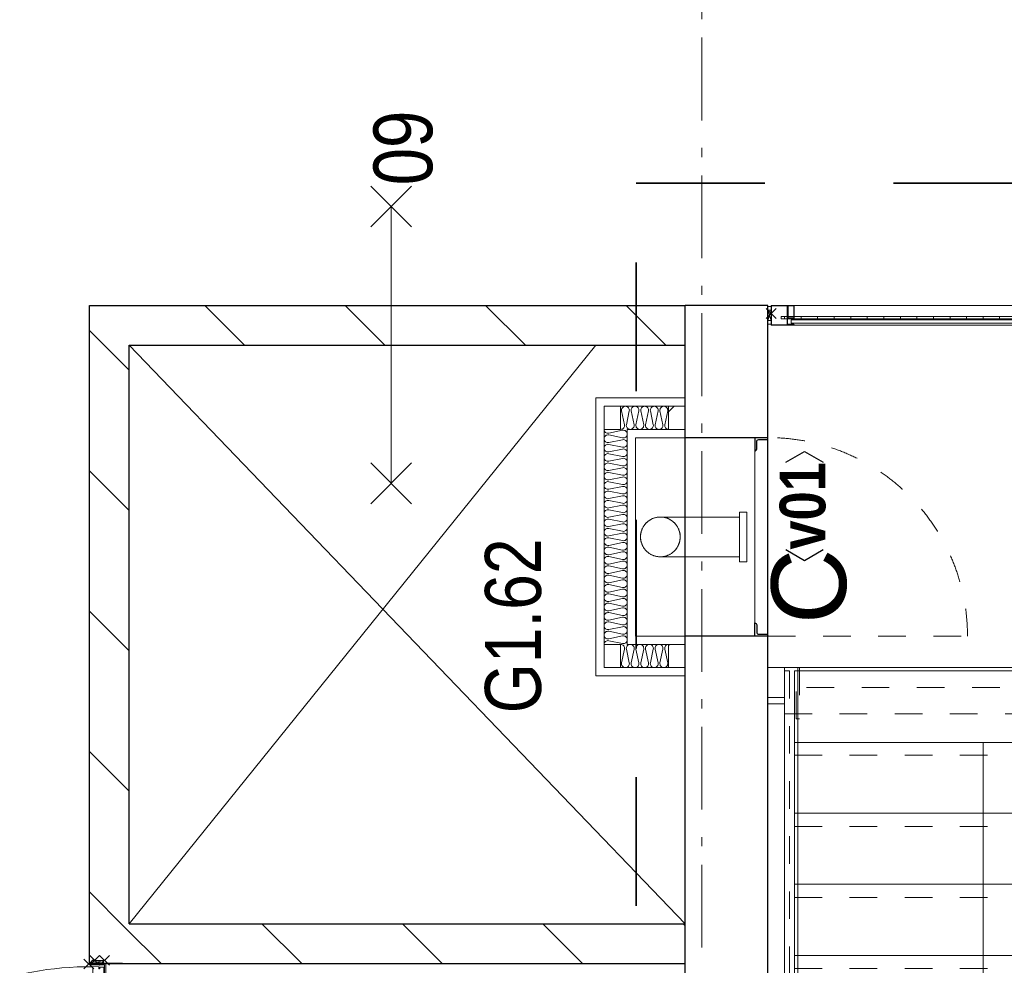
# Model space of a CAD drawing. Header units: millimetres. Extents: x 274596 to 660162, y 141333 to 298920.
# Tile 43 of 165: x 352554 to 355528, y 245810 to 248669. Entities that reach past the tile are written whole.
import ezdxf
from ezdxf.enums import TextEntityAlignment as Align

# ---------------------------------------------------------------- set-up
doc = ezdxf.new("R2010")
doc.units = ezdxf.units.MM
doc.header["$LTSCALE"] = 400
doc.header["$PDMODE"] = 3
doc.header["$PDSIZE"] = 15
for name, pattern in [('STYLE_01', [0.416641, 0.208282, -0.208359]), ('STYLE_02', [0.694427, 0.486069, -0.208359]), ('STYLE_06', [1.041641, 0.625, -0.208282, 0.069427, -0.138931]), ('STYLE_22', [1.944444, 0.972222, -0.972222])]:
    doc.linetypes.add(name, pattern=pattern)
for name, color, linetype, lineweight in [('BA-blusmiddelen', 7, 'Continuous', 15), ('BA-Brandveiligheid', 7, 'Continuous', 15), ('Fragmentaanduiding', 1, 'STYLE_22', 35), ('Kozijnmerken', 43, 'Continuous', 9), ('leuning', 43, 'Continuous', 5), ('Lijn-afbreek', 140, 'STYLE_06', 15), ('mat-afdichting', 9, 'Continuous', 5), ('mat-aluminium', 140, 'Continuous', 15), ('mat-beton (ihwg)', 5, 'Continuous', 25), ('mat-glas-vert', 5, 'Continuous', 15), ('mat-isolatie', 140, 'Continuous', 15), ('mat-kalkzandsteen', 5, 'Continuous', 25), ('MAT-kit', 140, 'Continuous', 5), ('mat-kunststof', 43, 'Continuous', 9), ('mat-multiplex-hor', 140, 'Continuous', 15), ('mat-scheidingswand-horizontaal', 5, 'Continuous', 25), ('mat-spuitwerk_marmo', 43, 'STYLE_02', 20), ('mat-staal', 5, 'Continuous', 25), ('None', 7, 'Continuous', 9), ('Ruimtenummers', 5, 'Continuous', 25)]:
    doc.layers.add(name, color=color, linetype=linetype, lineweight=lineweight)
doc.styles.add('Arial', font='arial.ttf', dxfattribs={"height": 211.666667})
doc.styles.add('Arial Narrow', font='ARIALN.TTF', dxfattribs={"height": 222.25})
doc.styles.add('Arial Narrow (bold)', font='ARIALNB.TTF', dxfattribs={"height": 172.861111})

# ---------------------------------------------------------------- blocks, each defined once
blk = doc.blocks.new('*U283')
at = {"layer": 'Lijn-afbreek', "color": 140, "linetype": 'STYLE_01', "lineweight": 15}
blk.add_line((40471.1, 34970), (40471.1, 33880), dxfattribs=at)
at = {"layer": 'Lijn-afbreek', "color": 140, "linetype": 'Continuous', "lineweight": 15}
for p, q in [((40511.1, 34970), (40511.1, 33880)), ((40751.1, 34970), (40511.1, 34970)), ((40751.1, 33880), (40511.1, 33880))]:
    blk.add_line(p, q, dxfattribs=at)
blk = doc.blocks.new('*U284')
at = {"layer": 'Lijn-afbreek', "color": 140, "linetype": 'STYLE_01', "lineweight": 15}
blk.add_line((40686.1, 34970), (40686.1, 33880), dxfattribs=at)
at = {"layer": 'Lijn-afbreek', "color": 140, "linetype": 'Continuous', "lineweight": 15}
for p, q in [((40726.1, 34970), (40726.1, 33880)), ((40966.1, 34970), (40726.1, 34970)), ((40966.1, 33880), (40726.1, 33880))]:
    blk.add_line(p, q, dxfattribs=at)
blk = doc.blocks.new('*U285')
at = {"layer": 'Lijn-afbreek', "color": 140, "linetype": 'STYLE_01', "lineweight": 15}
blk.add_line((40901.1, 34970), (40901.1, 33880), dxfattribs=at)
at = {"layer": 'Lijn-afbreek', "color": 140, "linetype": 'Continuous', "lineweight": 15}
for p, q in [((40941.1, 34970), (40941.1, 33880)), ((41181.1, 34970), (40941.1, 34970)), ((41181.1, 33880), (40941.1, 33880))]:
    blk.add_line(p, q, dxfattribs=at)
blk = doc.blocks.new('*U286')
at = {"layer": 'Lijn-afbreek', "color": 43, "linetype": 'STYLE_01', "lineweight": 9}
blk.add_line((41331.1, 34970), (41331.1, 33880), dxfattribs=at)
at = {"layer": 'Lijn-afbreek', "color": 43, "linetype": 'Continuous', "lineweight": 9}
for p, q in [((41586.1, 34970), (41345.7, 34970)), ((41370, 34970), (41370, 33880)), ((41586.1, 34970), (41586.1, 33880)), ((41586.1, 33880), (41345.7, 33880))]:
    blk.add_line(p, q, dxfattribs=at)
blk = doc.blocks.new('*U290')
at = {"layer": 'Lijn-afbreek', "color": 140, "linetype": 'STYLE_01', "lineweight": 15}
blk.add_line((41116.1, 34970), (41116.1, 33880), dxfattribs=at)
at = {"layer": 'Lijn-afbreek', "color": 140, "linetype": 'Continuous', "lineweight": 15}
for p, q in [((41156.1, 34970), (41156.1, 33880)), ((41396.1, 34970), (41156.1, 34970)), ((41396.1, 33880), (41156.1, 33880))]:
    blk.add_line(p, q, dxfattribs=at)
blk = doc.blocks.new('*U292')
at = {"layer": 'None', "color": 7}
for name in ['*U283', '*U284', '*U285', '*U290', '*U286']:
    blk.add_blockref(name, (0, 0), dxfattribs=at)
blk = doc.blocks.new('*U295')
at = {"layer": 'leuning', "color": 140, "linetype": 'Continuous', "lineweight": 15}
for points in [[(41486.1, 35050), (41486.1, 35000), (41506.1, 35000), (41506.1, 35050)], [(38526.1, 35000), (41596.1, 35000), (41596.1, 34960), (38526.1, 34960)]]:
    blk.add_lwpolyline(points, close=True, dxfattribs=at)
blk = doc.blocks.new('*U297')
at = {"layer": 'Lijn-afbreek', "color": 8, "linetype": 'Continuous', "lineweight": 5}
for q in [(38791.1, 34400), (39722.9, 34400)]:
    blk.add_line((41371.1, 34400), q, dxfattribs=at)
at = {"layer": 'Lijn-afbreek', "color": 43, "linetype": 'STYLE_01', "lineweight": 9}
for points in [[(38536.1, 35000), (41586.1, 35000), (41586.1, 34985), (38536.1, 34985)], [(41456.1, 35000), (41456.1, 33850), (41536.1, 33850), (41536.1, 35000)]]:
    blk.add_lwpolyline(points, close=True, dxfattribs=at)
at = {"layer": 'None', "color": 43, "linetype": 'Continuous', "lineweight": 9}
blk.add_line((41596.1, 33550), (41596.1, 35050), dxfattribs=at)
at = {"layer": 'None', "color": 43, "linetype": 'STYLE_01', "lineweight": 9}
blk.add_lwpolyline([(41440.9, 34955), (41440.9, 34965), (41596.1, 34965), (41596.1, 34955)], close=True, dxfattribs=at)
at = {"layer": 'leuning', "color": 7}
blk.add_blockref('*U295', (0, 0), dxfattribs=at)
at = {"layer": 'None', "color": 7}
blk.add_blockref('*U292', (0, 0), dxfattribs=at)
blk = doc.blocks.new('*X504')
at = {"layer": 'None', "lineweight": 5}
for p, q in [((42657.68, 35000), (42650.18, 35000)), ((42657.68, 34950), (42650.18, 34950)), ((42657.68, 34900), (42650.18, 34900)), ((42657.68, 34850), (42650.18, 34850)), ((42657.68, 34800), (42650.18, 34800)), ((42657.68, 34750), (42650.18, 34750)), ((42657.68, 34700), (42650.18, 34700)), ((42657.68, 34650), (42650.18, 34650)), ((42657.68, 34600), (42650.18, 34600)), ((42657.68, 34550), (42650.18, 34550)), ((42657.68, 34500), (42650.18, 34500)), ((42657.68, 34450), (42650.18, 34450)), ((42657.68, 34400), (42650.18, 34400)), ((42657.68, 34350), (42650.18, 34350)), ((42657.68, 34300), (42650.18, 34300)), ((42657.68, 34250), (42650.18, 34250)), ((42657.68, 34200), (42650.18, 34200)), ((42657.68, 34150), (42650.18, 34150)), ((42657.68, 34100), (42650.18, 34100)), ((42657.68, 34050), (42650.18, 34050)), ((42657.68, 34000), (42650.18, 34000)), ((42657.68, 33950), (42650.18, 33950)), ((42657.68, 33900), (42650.18, 33900)), ((42657.68, 33850), (42650.18, 33850)), ((42657.68, 33800), (42650.18, 33800)), ((42657.68, 33750), (42650.18, 33750)), ((42657.68, 33700), (42650.18, 33700)), ((42657.68, 33650), (42650.18, 33650)), ((42657.68, 33600), (42650.18, 33600)), ((42657.68, 33550), (42650.18, 33550)), ((42657.68, 33500), (42650.18, 33500)), ((42657.68, 33450), (42650.18, 33450))]:
    blk.add_line(p, q, dxfattribs=at)
blk = doc.blocks.new('*U505')
at = {"layer": 'mat-kunststof', "lineweight": 9}
blk.add_lwpolyline([(42676.2, 35050.3), (42676.2, 35040.3), (42645.6, 35040.3), (42645.6, 35050.3)], close=True, dxfattribs=at)
at = {"layer": 'None', "lineweight": 9}
blk.add_lwpolyline([(42676.2, 35050.3), (42645.6, 35040.3), (42645.6, 35050.3), (42676.2, 35040.3)], dxfattribs=at)
blk = doc.blocks.new('*U506')
at = {"layer": 'MAT-kit', "color": 9, "linetype": 'Continuous', "lineweight": 5}
for points in [[(42633.4, 35050.3), (42635.3, 35045), (42633.4, 35040.3), (42639.5, 35040.3), (42645.6, 35040.3), (42645.6, 35045.3), (42645.6, 35050.3), (42639.5, 35050.3), (42633.4, 35050.3)], [(42688.4, 35050.3), (42686.5, 35045), (42688.4, 35040.3), (42682.3, 35040.3), (42676.2, 35040.3), (42676.2, 35045.3), (42676.2, 35050.3), (42682.3, 35050.3), (42688.4, 35050.3)]]:
    blk.add_open_spline(points, degree=2, knots=[0, 0, 0, 0.229184, 0.229184, 0.5027, 0.5027, 0.726485, 0.726485, 1, 1, 1], dxfattribs=at)
at = {"layer": 'None', "color": 7}
blk.add_blockref('*U505', (0, 0), dxfattribs=at)
blk = doc.blocks.new('jan404.129')
at = {"layer": 'None', "lineweight": 15, "flags": 128}
for points in [[(-10, 14.85), (-10, -24.79), (10, -24.79), (10, 14.85)], [(8.5, 13.35), (8.5, -23.29), (-8.5, -23.29), (-8.5, 13.35)]]:
    blk.add_lwpolyline(points, close=True, dxfattribs=at)
blk = doc.blocks.new('*U507')
at = {"layer": 'None', "color": 7, "linetype": 'Continuous', "lineweight": 15}
for p, q in [((42632.6, 35040.3), (42689.6, 35040.3)), ((42631.1, 34972.4), (42631.1, 35038.8)), ((42632.6, 35038.8), (42689.6, 35038.8)), ((42632.6, 34990.9), (42632.6, 35038.8)), ((42689.6, 35038.8), (42689.6, 34992.4)), ((42691.1, 35038.8), (42691.1, 34992.4)), ((42632.6, 34972.4), (42632.6, 34990.9)), ((42689.6, 34992.4), (42634.1, 34992.4)), ((42689.6, 34990.9), (42634.1, 34990.9)), ((42634.1, 34990.9), (42634.1, 34972.4))]:
    blk.add_line(p, q, dxfattribs=at)
for centre, start, end in [((42632.6, 35038.8), 90, 180), ((42689.6, 35038.8), 0, 90), ((42634.1, 34990.9), 90, 180), ((42689.6, 34992.4), 270, 0), ((42632.6, 34972.4), 180, 270), ((42632.6, 34972.4), 270, 0)]:
    blk.add_arc(centre, 1.5, start, end, dxfattribs=at)
at = {"layer": 'None', "linetype": 'Continuous', "lineweight": 5}
blk.add_point((42666.1, 35040.3), dxfattribs=at)
at = {"layer": 'mat-staal', "color": 7, "rotation": 270}
blk.add_blockref('jan404.129', (42676.2, 34980.3), dxfattribs=at)
blk = doc.blocks.new('*U508')
at = {"layer": 'None', "color": 7, "linetype": 'Continuous', "lineweight": 15}
for p, q in [((42688.3, 32422.6), (42688.1, 32421.8)), ((42688.1, 32402.3), (42688.1, 32421.8)), ((42688.9, 32423.1), (42688.3, 32422.6)), ((42689.6, 32423.3), (42688.9, 32423.1)), ((42689.6, 32423.3), (42690.4, 32423.1)), ((42689.6, 32421.8), (42689.6, 32402.3)), ((42690.4, 32423.1), (42690.9, 32422.6)), ((42690.9, 32422.6), (42691.1, 32421.8)), ((42691.1, 32421.8), (42691.1, 32390.5)), ((42631.3, 32399.6), (42631.1, 32398.8)), ((42631.1, 32390.5), (42631.1, 32398.8)), ((42631.9, 32400.1), (42631.3, 32399.6)), ((42632.6, 32400.3), (42631.9, 32400.1)), ((42632.6, 32400.3), (42638.1, 32400.3)), ((42632.6, 32398.8), (42638.1, 32398.8)), ((42632.6, 32390.5), (42632.6, 32398.8)), ((42638.3, 32409.6), (42638.1, 32408.8)), ((42638.1, 32400.3), (42638.1, 32408.8)), ((42638.1, 32398.8), (42638.9, 32399)), ((42638.9, 32410.1), (42638.3, 32409.6)), ((42639.6, 32410.3), (42638.9, 32410.1)), ((42638.9, 32399), (42639.4, 32399.6)), ((42639.4, 32399.6), (42639.6, 32400.3)), ((42639.6, 32410.3), (42672.2, 32410.3)), ((42639.6, 32400.3), (42639.6, 32408.8)), ((42639.6, 32408.8), (42672.2, 32408.8)), ((42672.2, 32410.3), (42682.6, 32410.3)), ((42672.2, 32408.8), (42682.6, 32408.8)), ((42682.6, 32410.3), (42683.4, 32410.1)), ((42682.6, 32408.8), (42682.6, 32402.3)), ((42682.7, 32401.4), (42682.6, 32402.3)), ((42683.1, 32400.6), (42682.7, 32401.4)), ((42683.6, 32399.9), (42683.1, 32400.6)), ((42683.4, 32410.1), (42683.9, 32409.6)), ((42684.4, 32399.3), (42683.6, 32399.9)), ((42683.9, 32409.6), (42684.1, 32408.8)), ((42684.1, 32408.8), (42684.1, 32402.3)), ((42684.1, 32402.3), (42684.2, 32401.8)), ((42684.2, 32401.8), (42684.4, 32401.3)), ((42684.4, 32401.3), (42684.7, 32400.9)), ((42685.2, 32399), (42684.4, 32399.3)), ((42684.7, 32400.9), (42685.1, 32400.6)), ((42685.1, 32400.6), (42685.6, 32400.4)), ((42686.1, 32398.8), (42685.2, 32399)), ((42685.6, 32400.4), (42686.1, 32400.3)), ((42686.1, 32400.3), (42686.6, 32400.4)), ((42686.1, 32398.8), (42687, 32399)), ((42686.6, 32400.4), (42687.1, 32400.6)), ((42687, 32399), (42687.9, 32399.3)), ((42687.1, 32400.6), (42687.5, 32400.9)), ((42687.5, 32400.9), (42687.8, 32401.3)), ((42687.8, 32401.3), (42688, 32401.8)), ((42687.9, 32399.3), (42688.6, 32399.9)), ((42688, 32401.8), (42688.1, 32402.3)), ((42688.6, 32399.9), (42689.1, 32400.6)), ((42689.1, 32400.6), (42689.5, 32401.4)), ((42689.5, 32401.4), (42689.6, 32402.3)), ((42689.6, 32402.3), (42689.6, 32390.5)), ((42631.1, 32361.8), (42631.1, 32390.5)), ((42632.6, 32361.8), (42632.6, 32390.5)), ((42689.6, 32390.5), (42689.6, 32361.8)), ((42691.1, 32390.5), (42691.1, 32361.8)), ((42631.1, 32361.8), (42631.3, 32361.1)), ((42631.3, 32361.1), (42631.9, 32360.5)), ((42631.9, 32360.5), (42632.6, 32360.3)), ((42672.2, 32361.8), (42632.6, 32361.8)), ((42672.2, 32360.3), (42632.6, 32360.3)), ((42689.6, 32361.8), (42672.2, 32361.8)), ((42689.6, 32360.3), (42672.2, 32360.3)), ((42689.6, 32360.3), (42690.4, 32360.5)), ((42690.4, 32360.5), (42690.9, 32361.1)), ((42690.9, 32361.1), (42691.1, 32361.8))]:
    blk.add_line(p, q, dxfattribs=at)
blk = doc.blocks.new('*U509')
at = {"layer": 'None', "linetype": 'Continuous', "lineweight": 5}
blk.add_point((42691.1, 32388.3), dxfattribs=at)
at = {"layer": 'None', "color": 7}
blk.add_blockref('*U508', (0, 0), dxfattribs=at)
blk = doc.blocks.new('*U510')
at = {"layer": 'None', "color": 7, "linetype": 'Continuous', "lineweight": 15}
for p, q in [((42631.1, 32406.8), (42631.1, 32490.3)), ((42631.3, 32489.6), (42631.1, 32488.8)), ((42631.1, 32470.3), (42631.1, 32488.8)), ((42631.9, 32490.1), (42631.3, 32489.6)), ((42632.6, 32490.3), (42631.9, 32490.1)), ((42633.4, 32490.1), (42632.6, 32490.3)), ((42632.6, 32426.3), (42632.6, 32490.3)), ((42632.6, 32470.3), (42632.6, 32488.8)), ((42633.9, 32489.6), (42633.4, 32490.1)), ((42634.1, 32488.8), (42633.9, 32489.6)), ((42634.1, 32488.8), (42634.1, 32470.3)), ((42691.1, 32488.8), (42691.1, 32429.8)), ((42632.6, 32470.3), (42632.8, 32469.6)), ((42632.8, 32469.6), (42633.4, 32469)), ((42633.4, 32469), (42634.1, 32468.8)), ((42634.1, 32470.3), (42652.3, 32470.3)), ((42634.1, 32468.8), (42652.3, 32468.8)), ((42652.3, 32470.3), (42689.6, 32470.3)), ((42652.3, 32468.8), (42689.6, 32468.8)), ((42689.6, 32470.3), (42690.4, 32470.1)), ((42689.6, 32468.8), (42689.6, 32429.8)), ((42690.4, 32470.1), (42690.9, 32469.6)), ((42690.9, 32469.6), (42691.1, 32468.8)), ((42632.7, 32427.3), (42632.6, 32426.3)), ((42632.6, 32426.3), (42632.6, 32406.8)), ((42633.1, 32428.1), (42632.7, 32427.3)), ((42633.6, 32428.8), (42633.1, 32428.1)), ((42634.4, 32429.4), (42633.6, 32428.8)), ((42634.2, 32426.9), (42634.1, 32426.3)), ((42634.1, 32426.3), (42634.1, 32406.8)), ((42634.4, 32427.3), (42634.2, 32426.9)), ((42635.2, 32429.7), (42634.4, 32429.4)), ((42634.7, 32427.8), (42634.4, 32427.3)), ((42635.1, 32428.1), (42634.7, 32427.8)), ((42635.6, 32428.3), (42635.1, 32428.1)), ((42636.1, 32429.8), (42635.2, 32429.7)), ((42636.1, 32428.3), (42635.6, 32428.3)), ((42636.1, 32429.8), (42637, 32429.7)), ((42636.6, 32428.3), (42636.1, 32428.3)), ((42637.1, 32428.1), (42636.6, 32428.3)), ((42637, 32429.7), (42637.9, 32429.4)), ((42637.5, 32427.8), (42637.1, 32428.1)), ((42637.8, 32427.3), (42637.5, 32427.8)), ((42638, 32426.9), (42637.8, 32427.3)), ((42637.9, 32429.4), (42638.6, 32428.8)), ((42638.1, 32426.3), (42638, 32426.9)), ((42638.1, 32419.8), (42638.1, 32426.3)), ((42638.6, 32428.8), (42639.1, 32428.1)), ((42639.1, 32428.1), (42639.5, 32427.3)), ((42639.5, 32427.3), (42639.6, 32426.3)), ((42639.6, 32419.8), (42639.6, 32426.3)), ((42682.8, 32429.1), (42682.6, 32428.3)), ((42682.6, 32428.3), (42682.6, 32419.8)), ((42683.4, 32429.6), (42682.8, 32429.1)), ((42684.1, 32429.8), (42683.4, 32429.6)), ((42689.6, 32429.8), (42684.1, 32429.8)), ((42684.1, 32428.3), (42684.1, 32419.8)), ((42689.6, 32428.3), (42684.1, 32428.3)), ((42689.6, 32428.3), (42690.4, 32428.5)), ((42690.4, 32428.5), (42690.9, 32429.1)), ((42690.9, 32429.1), (42691.1, 32429.8)), ((42631.3, 32406.1), (42631.1, 32406.8)), ((42631.9, 32405.5), (42631.3, 32406.1)), ((42632.6, 32405.3), (42631.9, 32405.5)), ((42632.6, 32405.3), (42633.4, 32405.5)), ((42633.4, 32405.5), (42633.9, 32406.1)), ((42633.9, 32406.1), (42634.1, 32406.8)), ((42638.1, 32419.8), (42638.3, 32419.1)), ((42638.3, 32419.1), (42638.9, 32418.5)), ((42638.9, 32418.5), (42639.6, 32418.3)), ((42652.3, 32419.8), (42639.6, 32419.8)), ((42652.3, 32418.3), (42639.6, 32418.3)), ((42682.6, 32419.8), (42652.3, 32419.8)), ((42682.6, 32418.3), (42652.3, 32418.3)), ((42682.6, 32418.3), (42683.4, 32418.5)), ((42683.4, 32418.5), (42683.9, 32419.1)), ((42683.9, 32419.1), (42684.1, 32419.8))]:
    blk.add_line(p, q, dxfattribs=at)
at = {"layer": 'mat-staal', "color": 7, "rotation": 270}
blk.add_blockref('jan404.129', (42676.3, 32480.3), dxfattribs=at)
blk = doc.blocks.new('*U511')
at = {"layer": 'None'}
blk.add_blockref('*U510', (0, 0), dxfattribs=at)
blk = doc.blocks.new('*U512')
at = {"layer": 'mat-kunststof', "lineweight": 9}
blk.add_lwpolyline([(42676.2, 32350.3), (42676.2, 32360.3), (42645.6, 32360.3), (42645.6, 32350.3)], close=True, dxfattribs=at)
at = {"layer": 'None', "lineweight": 9}
blk.add_lwpolyline([(42676.2, 32350.3), (42645.6, 32360.3), (42645.6, 32350.3), (42676.2, 32360.3)], dxfattribs=at)
blk = doc.blocks.new('*U513')
at = {"layer": 'MAT-kit', "color": 9, "linetype": 'Continuous', "lineweight": 5}
for points in [[(42633.4, 32350.3), (42635.3, 32355.7), (42633.4, 32360.3), (42639.5, 32360.3), (42645.6, 32360.3), (42645.6, 32355.3), (42645.6, 32350.3), (42639.5, 32350.3), (42633.4, 32350.3)], [(42688.4, 32350.3), (42686.5, 32355.7), (42688.4, 32360.3), (42682.3, 32360.3), (42676.2, 32360.3), (42676.2, 32355.3), (42676.2, 32350.3), (42682.3, 32350.3), (42688.4, 32350.3)]]:
    blk.add_open_spline(points, degree=2, knots=[0, 0, 0, 0.229184, 0.229184, 0.5027, 0.5027, 0.726485, 0.726485, 1, 1, 1], dxfattribs=at)
at = {"layer": 'None', "color": 7}
blk.add_blockref('*U512', (0, 0), dxfattribs=at)
blk = doc.blocks.new('*U514')
at = {"layer": 'None', "color": 7, "linetype": 'Continuous', "lineweight": 15}
for p, q in [((42631.3, 33434.6), (42631.1, 33433.8)), ((42631.1, 33433.8), (42631.1, 33405.2)), ((42631.9, 33435.1), (42631.3, 33434.6)), ((42632.6, 33435.3), (42631.9, 33435.1)), ((42632.6, 33435.3), (42633.4, 33435.1)), ((42632.6, 33435.3), (42632.6, 33405.2)), ((42632.6, 33433.8), (42632.6, 33415.3)), ((42633.4, 33435.1), (42633.9, 33434.6)), ((42633.9, 33434.6), (42634.1, 33433.8)), ((42634.1, 33415.3), (42634.1, 33433.8)), ((42631.1, 33405.2), (42631.1, 33391.3)), ((42632.8, 33414.6), (42632.6, 33415.3)), ((42632.6, 33405.2), (42632.6, 33391.3)), ((42633.4, 33414), (42632.8, 33414.6)), ((42634.1, 33413.8), (42633.4, 33414)), ((42672.2, 33415.3), (42634.1, 33415.3)), ((42672.2, 33413.8), (42634.1, 33413.8)), ((42689.6, 33415.3), (42672.2, 33415.3)), ((42689.6, 33413.8), (42672.2, 33413.8)), ((42689.6, 33415.3), (42690.4, 33415.1)), ((42689.6, 33405.2), (42689.6, 33413.8)), ((42689.6, 33387.8), (42689.6, 33405.2)), ((42690.4, 33415.1), (42690.9, 33414.6)), ((42690.9, 33414.6), (42691.1, 33413.8)), ((42691.1, 33405.2), (42690.9, 33414.6)), ((42691.1, 33368.3), (42691.1, 33405.2)), ((42631.3, 33390.6), (42631.1, 33391.3)), ((42631.3, 33386.1), (42631.1, 33385.3)), ((42631.1, 33385.3), (42631.1, 33310.3)), ((42631.9, 33390), (42631.3, 33390.6)), ((42631.9, 33386.6), (42631.3, 33386.1)), ((42632.6, 33389.8), (42631.9, 33390)), ((42632.6, 33386.8), (42631.9, 33386.6)), ((42632.6, 33391.3), (42638.1, 33391.3)), ((42632.6, 33389.8), (42638.1, 33389.8)), ((42632.6, 33386.8), (42633.4, 33386.6)), ((42632.6, 33365.8), (42632.6, 33385.3)), ((42633.4, 33386.6), (42633.9, 33386.1)), ((42633.9, 33386.1), (42634.1, 33385.3)), ((42634.1, 33365.8), (42634.1, 33385.3)), ((42638.1, 33391.3), (42638.9, 33391.1)), ((42638.1, 33389.8), (42638.1, 33381.3)), ((42638.3, 33380.6), (42638.1, 33381.3)), ((42638.9, 33380), (42638.3, 33380.6)), ((42638.3, 33373.1), (42638.9, 33373.6)), ((42638.9, 33391.1), (42639.4, 33390.6)), ((42639.6, 33379.8), (42638.9, 33380)), ((42638.9, 33373.6), (42639.6, 33373.8)), ((42639.4, 33390.6), (42639.6, 33389.8)), ((42639.6, 33389.8), (42639.6, 33381.3)), ((42639.6, 33381.3), (42672.2, 33381.3)), ((42639.6, 33379.8), (42672.2, 33379.8)), ((42652.3, 33373.8), (42639.6, 33373.8)), ((42682.6, 33373.8), (42652.3, 33373.8)), ((42672.2, 33381.3), (42682.6, 33381.3)), ((42672.2, 33379.8), (42682.6, 33379.8)), ((42682.7, 33388.8), (42682.6, 33387.8)), ((42682.6, 33381.3), (42682.6, 33387.8)), ((42682.6, 33379.8), (42683.4, 33380)), ((42682.6, 33373.8), (42683.4, 33373.6)), ((42683.1, 33389.6), (42682.7, 33388.8)), ((42683.6, 33390.3), (42683.1, 33389.6)), ((42683.4, 33380), (42683.9, 33380.6)), ((42683.4, 33373.6), (42683.9, 33373.1)), ((42684.4, 33390.9), (42683.6, 33390.3)), ((42683.9, 33380.6), (42684.1, 33381.3)), ((42684.1, 33387.8), (42684.2, 33388.4)), ((42684.1, 33381.3), (42684.1, 33387.8)), ((42684.2, 33388.4), (42684.4, 33388.8)), ((42685.2, 33391.2), (42684.4, 33390.9)), ((42684.4, 33388.8), (42684.7, 33389.3)), ((42684.7, 33389.3), (42685.1, 33389.6)), ((42685.1, 33389.6), (42685.6, 33389.8)), ((42686.1, 33391.3), (42685.2, 33391.2)), ((42685.6, 33389.8), (42686.1, 33389.8)), ((42686.1, 33391.3), (42687, 33391.2)), ((42686.1, 33389.8), (42686.6, 33389.8)), ((42686.6, 33389.8), (42687.1, 33389.6)), ((42687, 33391.2), (42687.9, 33390.9)), ((42687.1, 33389.6), (42687.5, 33389.3)), ((42687.5, 33389.3), (42687.8, 33388.8)), ((42687.8, 33388.8), (42688, 33388.4)), ((42687.9, 33390.9), (42688.6, 33390.3)), ((42688, 33388.4), (42688.1, 33387.8)), ((42688.1, 33387.8), (42688.1, 33368.3)), ((42688.6, 33390.3), (42689.1, 33389.6)), ((42689.1, 33389.6), (42689.5, 33388.8)), ((42689.5, 33388.8), (42689.6, 33387.8)), ((42689.6, 33368.3), (42689.6, 33387.8)), ((42632.7, 33364.9), (42632.6, 33365.8)), ((42632.6, 33365.8), (42632.6, 33310.3)), ((42633.1, 33364.1), (42632.7, 33364.9)), ((42633.6, 33363.4), (42633.1, 33364.1)), ((42634.4, 33362.8), (42633.6, 33363.4)), ((42634.2, 33365.3), (42634.1, 33365.8)), ((42634.4, 33364.8), (42634.2, 33365.3)), ((42634.7, 33364.4), (42634.4, 33364.8)), ((42635.2, 33362.5), (42634.4, 33362.8)), ((42635.1, 33364.1), (42634.7, 33364.4)), ((42635.6, 33363.9), (42635.1, 33364.1)), ((42636.1, 33362.3), (42635.2, 33362.5)), ((42636.1, 33363.8), (42635.6, 33363.9)), ((42636.6, 33363.9), (42636.1, 33363.8)), ((42636.1, 33362.3), (42637, 33362.5)), ((42637.1, 33364.1), (42636.6, 33363.9)), ((42637, 33362.5), (42637.9, 33362.8)), ((42637.5, 33364.4), (42637.1, 33364.1)), ((42637.8, 33364.8), (42637.5, 33364.4)), ((42638, 33365.3), (42637.8, 33364.8)), ((42637.9, 33362.8), (42638.6, 33363.4)), ((42638.1, 33365.8), (42638, 33365.3)), ((42638.1, 33372.3), (42638.3, 33373.1)), ((42638.1, 33372.3), (42638.1, 33365.8)), ((42638.6, 33363.4), (42639.1, 33364.1)), ((42639.1, 33364.1), (42639.5, 33364.9)), ((42639.5, 33364.9), (42639.6, 33365.8)), ((42639.6, 33372.3), (42639.6, 33365.8)), ((42652.3, 33372.3), (42639.6, 33372.3)), ((42682.6, 33372.3), (42652.3, 33372.3)), ((42682.6, 33363.8), (42682.6, 33372.3)), ((42682.8, 33363.1), (42682.6, 33363.8)), ((42683.4, 33362.5), (42682.8, 33363.1)), ((42684.1, 33362.3), (42683.4, 33362.5)), ((42683.9, 33373.1), (42684.1, 33372.3)), ((42684.1, 33363.8), (42684.1, 33372.3)), ((42689.6, 33363.8), (42684.1, 33363.8)), ((42689.6, 33362.3), (42684.1, 33362.3)), ((42688.3, 33367.6), (42688.1, 33368.3)), ((42688.9, 33367), (42688.3, 33367.6)), ((42689.6, 33366.8), (42688.9, 33367)), ((42689.6, 33366.8), (42690.4, 33367)), ((42689.6, 33363.8), (42690.4, 33363.6)), ((42689.6, 33311.8), (42689.6, 33362.3)), ((42690.4, 33367), (42690.9, 33367.6)), ((42690.4, 33363.6), (42690.9, 33363.1)), ((42690.9, 33367.6), (42691.1, 33368.3)), ((42690.9, 33363.1), (42691.1, 33362.3)), ((42691.1, 33311.8), (42691.1, 33362.3)), ((42631.1, 33330.3), (42631.1, 33311.8)), ((42632.6, 33330.3), (42632.8, 33331.1)), ((42632.6, 33330.3), (42632.6, 33311.8)), ((42632.8, 33331.1), (42633.4, 33331.7)), ((42633.4, 33331.7), (42634.1, 33331.8)), ((42634.1, 33331.8), (42652.3, 33331.8)), ((42634.1, 33311.8), (42634.1, 33330.3)), ((42634.1, 33330.3), (42652.3, 33330.3)), ((42652.3, 33331.8), (42689.6, 33331.8)), ((42652.3, 33330.3), (42689.6, 33330.3)), ((42689.6, 33330.3), (42690.4, 33330.5)), ((42690.4, 33330.5), (42690.9, 33331.1)), ((42690.9, 33331.1), (42691.1, 33331.8)), ((42631.3, 33311.1), (42631.1, 33311.8)), ((42631.9, 33310.5), (42631.3, 33311.1)), ((42632.6, 33310.3), (42631.9, 33310.5)), ((42633.4, 33310.5), (42632.6, 33310.3)), ((42633.9, 33311.1), (42633.4, 33310.5)), ((42634.1, 33311.8), (42633.9, 33311.1))]:
    blk.add_line(p, q, dxfattribs=at)
at = {"layer": 'None', "linetype": 'Continuous', "lineweight": 5}
blk.add_point((42691.1, 33407.3), dxfattribs=at)
at = {"layer": 'mat-staal', "color": 7, "xscale": -1, "rotation": 270}
for p in [(42676.2, 33425.3), (42676.3, 33320.3)]:
    blk.add_blockref('jan404.129', p, dxfattribs=at)
blk = doc.blocks.new('*U515')
at = {"layer": 'mat-glas-vert', "color": 140, "lineweight": 15}
for points in [[(42657.7, 33440.8), (42657.7, 35010.4), (42650.2, 35010.4), (42650.2, 33440.8)], [(42647.7, 33423.8), (42647.7, 34980.3), (42637.7, 34980.3), (42637.7, 33423.8)], [(42647.7, 32480.3), (42647.7, 33322.4), (42637.7, 33322.4), (42637.7, 32480.3)]]:
    blk.add_lwpolyline(points, close=True, dxfattribs=at)
at = {"layer": 'None', "color": 43, "linetype": 'Continuous', "lineweight": 9}
blk.add_line((42632.6, 32410.3), (41655.7, 32410.3), dxfattribs=at)
at = {"layer": 'None', "lineweight": 9}
blk.add_lwpolyline([(42691.1, 35040.3), (42631.1, 35040.3), (42631.1, 32360.3), (42691.1, 32360.3)], close=True, dxfattribs=at)
at = {"layer": 'None', "color": 43, "linetype": 'Continuous', "lineweight": 9}
blk.add_arc((42631.9, 32410.5), 976.3, 89.9541, 180.0123, dxfattribs=at)
at = {"layer": 'mat-glas-vert', "color": 140}
blk.add_blockref('*X504', (0, 0), dxfattribs=at)
at = {"layer": 'mat-staal', "color": 7}
for name in ['*U506', '*U513']:
    blk.add_blockref(name, (0, 0), dxfattribs=at)
at = {"layer": 'None', "color": 7}
for name in ['*U507', '*U514', '*U511', '*U509']:
    blk.add_blockref(name, (0, 0), dxfattribs=at)
blk = doc.blocks.new('*U516')
at = {"layer": 'None', "color": 7}
blk.add_blockref('*U515', (0, 0), dxfattribs=at)
blk = doc.blocks.new('*X1084')
at = {"layer": 'None', "lineweight": 9}
for p, q in [((40701.1, 36882.7), (40809.7, 36991.3)), ((40701.1, 36458.4), (40821.1, 36578.4)), ((40701.1, 36034.2), (40821.1, 36154.2)), ((40701.1, 35609.9), (40821.1, 35729.9)), ((40815.4, 35300), (40821.1, 35305.6))]:
    blk.add_line(p, q, dxfattribs=at)
blk = doc.blocks.new('*X1085')
at = {"layer": 'None', "lineweight": 9}
blk.add_line((40800, 37098.9), (40800, 37100), dxfattribs=at)
blk = doc.blocks.new('*X1087')
at = {"layer": 'None', "lineweight": 9}
for p, q in [((40809.7, 36991.3), (40918.4, 37100)), ((41222.6, 36980), (41342.6, 37100)), ((41646.9, 36980), (41766.9, 37100)), ((42071.2, 36980), (42191.2, 37100)), ((42495.4, 36980), (42615.4, 37100))]:
    blk.add_line(p, q, dxfattribs=at)
blk = doc.blocks.new('*X1088')
at = {"layer": 'None', "lineweight": 9}
for p, q in [((42571.1, 36631.4), (42691.1, 36751.4)), ((42571.1, 36207.1), (42691.1, 36327.1)), ((42571.1, 35782.8), (42691.1, 35902.8)), ((42571.1, 35358.6), (42691.1, 35478.6))]:
    blk.add_line(p, q, dxfattribs=at)
blk = doc.blocks.new('*U1089')
at = {"layer": 'mat-kalkzandsteen', "color": 8, "lineweight": 5}
for p, q in [((40821.1, 36980), (42571.1, 35570)), ((42571.1, 36980), (40821.1, 35300))]:
    blk.add_line(p, q, dxfattribs=at)
blk = doc.blocks.new('060min X')
at = {"layer": 'BA-Brandveiligheid', "color": 7, "linetype": 'Continuous', "lineweight": 15}
for p, q in [((-480.2, 61.7), (-356.7, -61.7)), ((-480.2, -61.7), (-356.7, 61.7)), ((480.2, 61.7), (356.7, -61.7)), ((480.2, -61.7), (356.7, 61.7)), ((-418.5, 0), (418.5, 0))]:
    blk.add_line(p, q, dxfattribs=at)
at = {"layer": 'BA-Brandveiligheid', "color": 43, "insert": (-709.2, 124.2), "char_height": 177.8, "attachment_point": 1, "style": 'Arial Narrow'}
blk.add_mtext('60', dxfattribs=at)
blk = doc.blocks.new('*U1317')
at = {"layer": 'None', "color": 43, "linetype": 'Continuous', "lineweight": 9}
for p, q in [((39747.1, 37057.5), (39757.1, 37091.3)), ((39747.1, 37091.3), (39757.1, 37057.5))]:
    blk.add_line(p, q, dxfattribs=at)
blk.add_lwpolyline([(39747.1, 37091.3), (39757.1, 37091.3), (39757.1, 37057.5), (39747.1, 37057.5)], close=True, dxfattribs=at)
blk = doc.blocks.new('*X1318')
at = {"layer": 'None', "lineweight": 25}
blk.add_line((39757.1, 37070.1), (39761.1, 37074.1), dxfattribs=at)
blk = doc.blocks.new('*U1319')
at = {"layer": 'None', "color": 43, "linetype": 'Continuous', "lineweight": 9}
for p, q in [((40711.1, 37057.5), (40701.1, 37092.3)), ((40711.1, 37092.3), (40701.1, 37057.5))]:
    blk.add_line(p, q, dxfattribs=at)
blk.add_lwpolyline([(40701.1, 37092.3), (40711.1, 37092.3), (40711.1, 37057.5), (40701.1, 37057.5)], close=True, dxfattribs=at)
blk = doc.blocks.new('*U1320')
at = {"layer": 'mat-afdichting', "lineweight": 5}
for points in [[(39782.1, 37053.9), (39770.1, 37053.9), (39770.1, 37056.1), (39782.1, 37056.1)], [(40676.1, 37053.9), (40688.1, 37053.9), (40688.1, 37056.1), (40676.1, 37056.1)]]:
    blk.add_lwpolyline(points, close=True, dxfattribs=at)
at = {"layer": 'mat-aluminium', "lineweight": 15}
blk.add_lwpolyline([(40697.1, 37070.4), (40701.1, 37070.4), (40701.1, 37085.4), (40697.1, 37085.4)], close=True, dxfattribs=at)
at = {"layer": 'mat-multiplex-hor', "lineweight": 15, "flags": 128}
for points in [[(40685.1, 37071.4), (40691.1, 37071.4), (40692, 37089.9), (39766.1, 37089.9), (39767.3, 37071.4), (39774.8, 37071.4)], [(39774.8, 37068.4), (39767.5, 37068.4), (39768.3, 37056.1), (39796.2, 37056.1), (39796.2, 37049.9), (40668.1, 37049.9), (40668.1, 37056.1), (40690.3, 37056.1), (40690.9, 37068.4), (40685.1, 37068.4)]]:
    blk.add_lwpolyline(points, dxfattribs=at)
at = {"layer": 'mat-spuitwerk_marmo', "lineweight": 20}
blk.add_circle((39769.1, 37102.2), 4, dxfattribs=at)
at = {"layer": 'mat-staal', "lineweight": 5, "flags": 128}
for points in [[(39762.1, 37049.9, -0.414214), (39757.1, 37054.9), (39757.1, 37098.3), (39757.1, 37100), (39761.1, 37100), (39761.1, 37098.3), (39761.1, 37054.9), (39761.1, 37054.9, 0.414214), (39762.1, 37053.9), (39787.1, 37053.9), (39787.1, 37049.9)], [(40696.1, 37049.9, 0.414214), (40701.1, 37054.9), (40701.1, 37098.3), (40701.1, 37100), (40697.1, 37100), (40697.1, 37098.3), (40697.1, 37054.9), (40697.1, 37054.9, -0.414214), (40696.1, 37053.9), (40671.1, 37053.9), (40671.1, 37049.9)]]:
    blk.add_lwpolyline(points, format="xyb", close=True, dxfattribs=at)
at = {"layer": 'None', "color": 43, "linetype": 'Continuous', "lineweight": 9}
blk.add_line((39769.1, 37102.2), (39769.1, 38024.8), dxfattribs=at)
for points in [[(39763.6, 37056.2), (39761.1, 37056.2), (39761.1, 37103.3), (39763.6, 37103.3)], [(39774.1, 37099.7), (39776, 37098.1), (39768.6, 37089.7), (39770.3, 37056.7), (39767.9, 37056.6), (39766.1, 37090.5)]]:
    blk.add_lwpolyline(points, close=True, dxfattribs=at)
at = {"layer": 'None', "color": 92, "linetype": 'Continuous', "lineweight": 25, "flags": 128}
for points in [[(39772.2, 37071.1), (39767.2, 37071.1), (39767.2, 37069.1)], [(39767.2, 37069.1), (39772.2, 37069.1)], [(40691, 37071.1), (40686, 37071.1), (40686, 37069.1)], [(40686, 37069.1), (40691, 37069.1)]]:
    blk.add_lwpolyline(points, dxfattribs=at)
at = {"layer": 'None', "color": 140, "linetype": 'Continuous', "lineweight": 15}
blk.add_circle((39769.1, 37102.2), 8, dxfattribs=at)
at = {"layer": 'None', "color": 43, "linetype": 'Continuous', "lineweight": 9}
blk.add_arc((39769.1, 37102.2), 922.6, 359.2903, 90, dxfattribs=at)
at = {"layer": 'None', "color": 8, "linetype": 'Continuous', "lineweight": 5}
for p in [(39758, 37101.5), (40700.1, 37101.5), (39747.1, 37083.9), (40711.1, 37083.9), (40711.1, 37053.9)]:
    blk.add_point(p, dxfattribs=at)
at = {"layer": 'mat-staal'}
blk.add_blockref('*X1318', (0, 0), dxfattribs=at)
at = {"layer": 'None', "color": 7}
for name in ['*U1317', '*U1319']:
    blk.add_blockref(name, (0, 0), dxfattribs=at)
blk = doc.blocks.new('*U169')
at = {"layer": 'None', "color": 8, "linetype": 'Continuous', "lineweight": 5, "flags": 128}
blk.add_lwpolyline([(0, 0, 0.473833), (11.3, 13.9), (2.8, 56.1, -0.473833), (14.1, 70, -0.473833), (25.5, 56.1), (16.9, 13.9, 0.473833), (28.3, 0, 0.473833), (39.6, 13.9), (31.1, 56.1, -0.473833), (42.4, 70, -0.473833), (53.7, 56.1), (45.2, 13.9, 0.473833), (56.5, 0, 0.473833), (67.9, 13.9), (59.3, 56.1, -0.473833), (70.7, 70, -0.473833), (82, 56.1), (73.4, 13.9, 0.473833), (84.8, 0, 0.473833), (96.1, 13.9), (87.6, 56.1, -0.473833), (98.9, 70, -0.473833), (110.2, 56.1), (101.7, 13.9, 0.473833), (113, 0, 0.473833), (124.4, 13.9), (115.8, 56.1, -0.473833), (127.2, 70, -0.473833), (138.5, 56.1), (130, 13.9, 0.473833), (141.3, 0, 0.473833), (152.6, 13.9), (144.1, 56.1, -0.473833), (155.4, 70, -0.473833), (166.8, 56.1), (158.2, 13.9, 0.473833), (169.6, 0, 0.473833), (180.9, 13.9), (172.4, 56.1, -0.473833), (183.7, 70, -0.473833), (195, 56.1), (186.5, 13.9, 0.473833), (197.8, 0, 0.473833), (209.2, 13.9), (200.6, 56.1, -0.473833), (212, 70, -0.473833), (223.3, 56.1), (214.8, 13.9, 0.473833), (226.1, 0, 0.473833), (237.4, 13.9), (228.9, 56.1, -0.473833), (240.2, 70, -0.473833), (251.6, 56.1), (243, 13.9, 0.473833), (254.3, 0, 0.473833), (265.7, 13.9), (257.1, 56.1, -0.473833), (268.5, 70, -0.473833), (279.8, 56.1), (271.3, 13.9, 0.473833), (282.6, 0, 0.473833), (293.9, 13.9), (285.4, 56.1, -0.473833), (296.7, 70, -0.473833), (308.1, 56.1), (299.5, 13.9, 0.473833), (310.9, 0, 0.473833), (322.2, 13.9), (313.7, 56.1, -0.473833), (325, 70, -0.473833), (336.3, 56.1), (327.8, 13.9, 0.473833), (339.1, 0, 0.473833), (350.5, 13.9), (341.9, 56.1, -0.473833), (353.3, 70, -0.473833), (364.6, 56.1), (356.1, 13.9, 0.473833), (367.4, 0, 0.473833), (378.7, 13.9), (370.2, 56.1, -0.473833), (381.5, 70, -0.473833), (392.9, 56.1), (384.3, 13.9, 0.473833), (395.7, 0, 0.473833), (407, 13.9), (398.4, 56.1, -0.473833), (409.8, 70, -0.473833), (421.1, 56.1), (412.6, 13.9, 0.473833), (423.9, 0, 0.473833), (435.2, 13.9), (426.7, 56.1, -0.473833), (438, 70, -0.473833), (449.4, 56.1), (440.8, 13.9, 0.473833), (452.2, 0, 0.473833), (463.5, 13.9), (455, 56.1, -0.473833), (466.3, 70, -0.473833), (477.6, 56.1), (469.1, 13.9, 0.473833), (480.4, 0, 0.473833), (491.8, 13.9), (483.2, 56.1, -0.473833), (494.6, 70, -0.473833), (505.9, 56.1), (497.4, 13.9, 0.473833), (508.7, 0, 0.473833), (520, 13.9), (511.5, 56.1, -0.473833), (522.8, 70, -0.473833), (534.2, 56.1), (525.6, 13.9, 0.473833), (537, 0, 0.473833), (548.3, 13.9), (539.8, 56.1, -0.473833), (551.1, 70, -0.473833), (562.4, 56.1), (553.9, 13.9, 0.473833), (565.2, 0, 0.473833), (576.6, 13.9), (568, 56.1, -0.473833), (579.3, 70, -0.473833), (590.7, 56.1), (582.1, 13.9, 0.473833), (593.5, 0, 0.473833), (604.8, 13.9), (596.3, 56.1, -0.473833), (607.6, 70, -0.473833), (618.9, 56.1), (610.4, 13.9, 0.473833), (621.7, 0, 0.473833), (633.1, 13.9), (624.5, 56.1, -0.473833), (635.9, 70, -0.473833), (647.2, 56.1), (638.7, 13.9, 0.473833), (650, 0, 0.473833)], format="xyb", dxfattribs=at)
blk = doc.blocks.new('*U163')
at = {"layer": 'BA-blusmiddelen', "color": 140, "linetype": 'Continuous', "lineweight": 9}
for points in [[(60, 0), (60, 16.1), (43.9, 43.9), (16.1, 60), (-16.1, 60), (-43.9, 43.9), (-60, 16.1), (-60, -16.1), (-43.9, -43.9), (-16.1, -60), (16.1, -60), (43.9, -43.9), (60, -16.1), (60, 0)], [(-60, 0), (-60, -16.1), (-43.9, -43.9), (-16.1, -60), (16.1, -60), (43.9, -43.9), (60, -16.1), (60, 0)]]:
    blk.add_open_spline(points, degree=2, dxfattribs=at)
blk = doc.blocks.new('DBL')
at = {"layer": 'None', "color": 7}
blk.add_blockref('*U163', (0, 0), dxfattribs=at)
blk = doc.blocks.new('*X170')
at = {"layer": 'None', "lineweight": 5}
blk.add_line((-223.6, 130), (-220, 133.6), dxfattribs=at)
blk = doc.blocks.new('*U171')
at = {"layer": 'None', "color": 8, "linetype": 'Continuous', "lineweight": 5, "flags": 128}
blk.add_lwpolyline([(0, 0, 0.475385), (11.6, 14.2), (2.9, 55.8, -0.475385), (14.5, 70, -0.475385), (26.1, 55.8), (17.4, 14.2, 0.475385), (29, 0, 0.475385), (40.6, 14.2), (31.9, 55.8, -0.475385), (43.5, 70, -0.475385), (55.1, 55.8), (46.4, 14.2, 0.475385), (58, 0, 0.475385), (69.6, 14.2), (60.9, 55.8, -0.475385), (72.5, 70, -0.475385), (84.1, 55.8), (75.4, 14.2, 0.475385), (87, 0, 0.475385), (98.6, 14.2), (89.9, 55.8, -0.475385), (101.5, 70, -0.475385), (113.1, 55.8), (104.4, 14.2, 0.475385), (116, 0, 0.475385), (127.6, 14.2), (118.9, 55.8, -0.475385), (130.5, 70, -0.475385), (142.1, 55.8), (133.4, 14.2, 0.475385), (145, 0, 0.475385)], format="xyb", dxfattribs=at)
blk = doc.blocks.new('*U172')
at = {"layer": 'mat-staal', "lineweight": 25, "flags": 128}
blk.add_lwpolyline([(0, 0), (0, 40), (0, 40, -0.414214), (6, 34), (6, 12, 0.414214), (12, 6), (34, 6, -0.414214), (40, 0)], format="xyb", close=True, dxfattribs=at)
blk = doc.blocks.new('*U173')
at = {"layer": 'mat-staal', "lineweight": 25, "flags": 128}
blk.add_lwpolyline([(0, 0), (0, 40), (0, 40, -0.414214), (6, 34), (6, 12, 0.414214), (12, 6), (34, 6, -0.414214), (40, 0)], format="xyb", close=True, dxfattribs=at)
blk = doc.blocks.new('*X174')
at = {"layer": 'None', "lineweight": 5}
blk.add_line((-236.4, -590), (-220, -573.6), dxfattribs=at)
blk = doc.blocks.new('*U175')
at = {"layer": 'None', "color": 8, "linetype": 'Continuous', "lineweight": 5, "flags": 128}
blk.add_lwpolyline([(0, 0, 0.475385), (11.6, 14.2), (2.9, 55.8, -0.475385), (14.5, 70, -0.475385), (26.1, 55.8), (17.4, 14.2, 0.475385), (29, 0, 0.475385), (40.6, 14.2), (31.9, 55.8, -0.475385), (43.5, 70, -0.475385), (55.1, 55.8), (46.4, 14.2, 0.475385), (58, 0, 0.475385), (69.6, 14.2), (60.9, 55.8, -0.475385), (72.5, 70, -0.475385), (84.1, 55.8), (75.4, 14.2, 0.475385), (87, 0, 0.475385), (98.6, 14.2), (89.9, 55.8, -0.475385), (101.5, 70, -0.475385), (113.1, 55.8), (104.4, 14.2, 0.475385), (116, 0, 0.475385), (127.6, 14.2), (118.9, 55.8, -0.475385), (130.5, 70, -0.475385), (142.1, 55.8), (133.4, 14.2, 0.475385), (145, 0, 0.475385)], format="xyb", dxfattribs=at)
blk = doc.blocks.new('DBL G (2D)')
at = {"layer": 'BA-blusmiddelen', "color": 43, "linetype": 'STYLE_01', "lineweight": 9}
blk.add_line((-520, 105), (-1122.5, 105), dxfattribs=at)
blk.add_arc((-522.9, 105), 600, 179.9993, 270, dxfattribs=at)
at = {"layer": 'leuning', "color": 140, "linetype": 'Continuous', "lineweight": 15}
for p, q in [((0, 225), (-270, 225)), ((0, -615), (0, 225)), ((-25, 200), (-270, 200)), ((-25, -590), (-25, 200)), ((-95, 130), (-270, 130)), ((-95, -520), (-95, 130)), ((-120, 105), (-270, 105)), ((-120, -495), (-120, 105)), ((-270, -495), (-120, -495)), ((-270, -520), (-95, -520)), ((-270, -590), (-25, -590)), ((-270, -615), (0, -615))]:
    blk.add_line(p, q, dxfattribs=at)
at = {"layer": 'mat-beton (ihwg)', "lineweight": 25}
for points in [[(-520, 105), (-395, 105), (-395, 105), (-270, 105)], [(-520, -495), (-395, -495), (-395, -495), (-270, -495)]]:
    blk.add_lwpolyline(points, dxfattribs=at)
at = {"layer": 'mat-multiplex-hor', "lineweight": 15}
for points in [[(-270, 200), (-270, 130), (-220, 130), (-220, 200)], [(-75, 200), (-75, 130), (-25, 130), (-25, 200)], [(-270, -590), (-270, -520), (-220, -520), (-220, -590)], [(-75, -590), (-75, -520), (-25, -520), (-25, -590)]]:
    blk.add_lwpolyline(points, close=True, dxfattribs=at)
at = {"layer": 'None', "color": 8, "linetype": 'Continuous', "lineweight": 5}
for p, q in [((-270, -135), (-270, 105)), ((-270, -495), (-270, -255))]:
    blk.add_line(p, q, dxfattribs=at)
at = {"layer": 'None', "color": 43, "linetype": 'Continuous', "lineweight": 9}
for p, q in [((-195, -135), (-434.3, -135)), ((-195, -255), (-434.3, -255))]:
    blk.add_line(p, q, dxfattribs=at)
for points in [[(-520, 105), (-480, 105), (-480, -495), (-520, -495)], [(-456.3, -119.5), (-434.3, -119.5), (-434.3, -269.5), (-456.3, -269.5)]]:
    blk.add_lwpolyline(points, close=True, dxfattribs=at)
blk.add_circle((-195, -195), 60, dxfattribs=at)
at = {"layer": 'BA-blusmiddelen', "color": 7}
blk.add_blockref('DBL', (-195, -195), dxfattribs=at)
at = {"layer": 'mat-isolatie', "color": 8}
for name, p, rotation in [('*U171', (-220, 130), 359.9999667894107), ('*U169', (-25, -520), 90)]:
    blk.add_blockref(name, p, dxfattribs=dict(at, rotation=rotation))
at = {"layer": 'mat-isolatie', "color": 8, "xscale": -1, "rotation": 180.0000332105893}
blk.add_blockref('*U175', (-220, -520), dxfattribs=at)
at = {"layer": 'mat-multiplex-hor'}
for name in ['*X170', '*X174']:
    blk.add_blockref(name, (0, 0), dxfattribs=at)
at = {"layer": 'mat-staal', "rotation": 180}
blk.add_blockref('*U172', (-480, 105), dxfattribs=at)
at = {"layer": 'mat-staal', "xscale": -1}
blk.add_blockref('*U173', (-480, -495), dxfattribs=at)
blk = doc.blocks.new('Kozijnmerk 50')
at = {"layer": 'Kozijnmerken', "color": 92, "linetype": 'Continuous', "lineweight": 25}
for points in [[(-132.2, 50.6), (-164.8, -5.8), (-132.2, -62.1)], [(132.2, 50.6), (164.8, -5.8), (132.2, -62.1)]]:
    blk.add_lwpolyline(points, dxfattribs=at)
at = {"layer": 'None', "color": 43, "style": 'Arial Narrow (bold)'}
blk.add_attdef('merk', text='', height=138.3, dxfattribs=at).set_placement((0, 0), align=Align.MIDDLE_CENTER)

msp = doc.modelspace()

# ---------------------------------------------------------------- linework, layer by layer
at = {"layer": 'Fragmentaanduiding', "lineweight": 35}
msp.add_lwpolyline([(354416.15904, 242101.42983), (354416.15904, 248174.66857), (358116.85904, 248174.66857), (358116.15904, 242101.42983)], close=True, dxfattribs=at)
at = {"layer": 'mat-beton (ihwg)', "lineweight": 25}
for p, q in [((354814.41069, 247805.47046), (354564.41069, 247805.47046)), ((354564.41069, 242805.47046), (354564.41069, 247805.47046)), ((354814.41069, 242805.47046), (354814.41069, 247805.47046))]:
    msp.add_line(p, q, dxfattribs=at)
at = {"layer": 'mat-kalkzandsteen', "lineweight": 25}
for p, q in [((352764.41069, 245815.4371), (352764.41069, 247805.4371)), ((352764.41069, 247805.4371), (354564.41069, 247805.4371)), ((354564.41069, 247685.4371), (354564.41069, 247805.4371)), ((352884.41069, 245935.4371), (352884.41069, 247685.4371)), ((352884.41069, 247685.4371), (354564.41069, 247685.4371)), ((352884.41069, 245935.4371), (354564.41069, 245935.4371)), ((352764.41069, 245815.4371), (354564.41069, 245815.4371))]:
    msp.add_line(p, q, dxfattribs=at)
at = {"layer": 'mat-scheidingswand-horizontaal', "lineweight": 25}
for p, q in [((352764.41069, 245815.4371), (352764.41069, 245915.4371)), ((352864.41069, 245815.4371), (352764.41069, 245815.4371))]:
    msp.add_line(p, q, dxfattribs=at)
at = {"layer": 'None', "color": 43, "linetype": 'STYLE_06', "lineweight": 9}
msp.add_line((354614.41069, 259864.32983), (354614.41069, 241156.35983), dxfattribs=at)

# ---------------------------------------------------------------- block references
at = {"layer": 'Kozijnmerken', "color": 7, "rotation": 90}
msp.add_blockref('Kozijnmerk 50', (354918.85643, 247199.31438), dxfattribs=at).add_auto_attribs({'merk': 'v01'})
at = {"layer": 'mat-kalkzandsteen', "rotation": 90}
for name in ['*X1088', '*X1087', '*X1084']:
    msp.add_blockref(name, (389864.41069, 205114.37046), dxfattribs=at)
at = {"layer": 'mat-scheidingswand-horizontaal', "rotation": 90}
msp.add_blockref('*X1085', (389864.41069, 205114.37046), dxfattribs=at)
at = {"layer": 'None', "color": 7}
for name, p, rotation in [('060min X', (353676.21069, 247685.59095), 270), ('*U516', (389864.41069, 205114.37046), 90), ('*U1089', (389864.41069, 205114.37046), 90), ('DBL G (2D)', (354294.41069, 246910.43736), 180), ('*U297', (389864.41069, 205114.37046), 90), ('*U1320', (389864.41069, 205114.37046), 90)]:
    msp.add_blockref(name, p, dxfattribs=dict(at, rotation=rotation))

# ---------------------------------------------------------------- texts
at = {"layer": 'BA-blusmiddelen', "color": 43, "insert": (354824.64997, 246841.77759), "char_height": 225.77778, "attachment_point": 1, "rotation": 90, "style": 'Arial'}
msp.add_mtext('C', dxfattribs=at)
at = {"layer": 'Ruimtenummers', "insert": (353959.52736, 246572.3121), "char_height": 169.333333, "attachment_point": 1, "rotation": 90, "style": 'Arial Narrow'}
msp.add_mtext('G1.62', dxfattribs=at)

doc.saveas('drawing.dxf')
